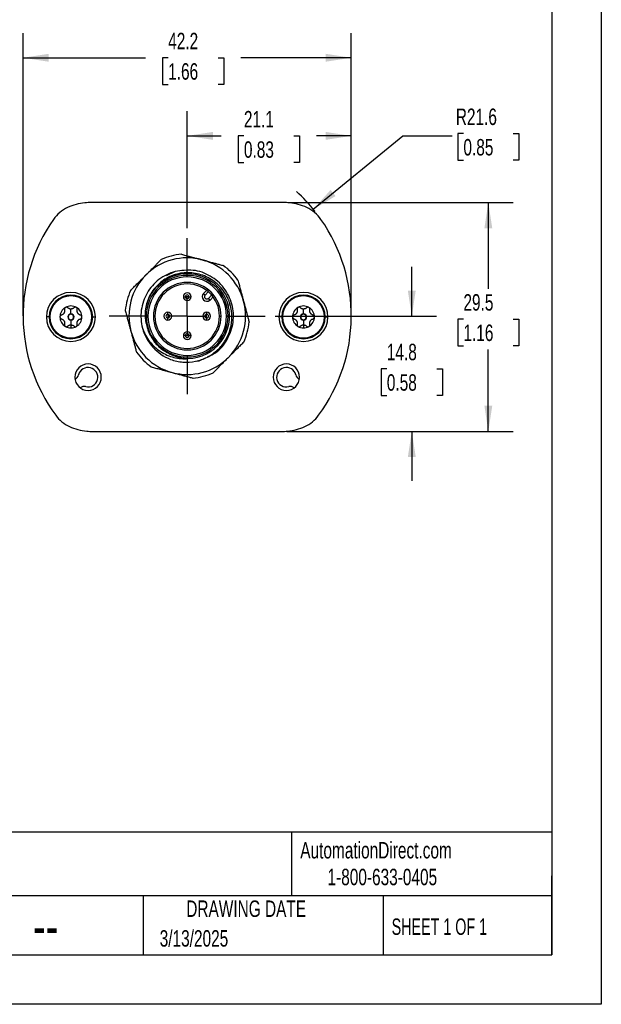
# Model space of a CAD drawing. Header units: millimetres. Extents: x 0 to 279, y 0 to 216.
# Tile 3 of 4: x 205 to 279, y 0 to 127. Entities that reach past the tile are written whole.
import ezdxf

# ---------------------------------------------------------------- set-up
doc = ezdxf.new("R2010")
doc.units = ezdxf.units.MM
doc.linetypes.add('CENTERX2', pattern=[20.32, 12.7, -2.54, 2.54, -2.54])
doc.layers.add('CENTER', color=40, linetype='CENTERX2')
doc.layers.add('DIMENSIONS', color=140, linetype='Continuous', lineweight=25)
doc.layers.add('TEXT', color=140, linetype='Continuous', lineweight=25)
doc.styles.add('SLDTEXTSTYLE0', font='TXT', dxfattribs={"width": 0.7})
doc.styles.add('SLDTEXTSTYLE1', font='TXT', dxfattribs={"width": 0.65})
doc.dimstyles.new('SLDDIMSTYLE0', dxfattribs={"dimtxt": 2.158008, "dimasz": 3.302, "dimexe": 0, "dimexo": 0.0625, "dimgap": 0.539502, "dimtad": 0, "dimtih": 1, "dimtoh": 1, "dimdec": 1, "dimrnd": 1e-09, "dimzin": 12, "dimdsep": 46, "dimtxsty": 'SLDTEXTSTYLE0', "dimsah": 1, "dimcen": 0.09, "dimadec": 0, "dimazin": 3, "dimtfac": 1, "dimtdec": 1, "dimtofl": 0, "dimtmove": 0, "dimatfit": 3, "dimfxl": 0, "dimfrac": 2, "dimtolj": 1, "dimtzin": 12, "dimarcsym": 0})
doc.dimstyles.new('SLDDIMSTYLE1', dxfattribs={"dimtxt": 2.158008, "dimasz": 3.302, "dimexe": 0, "dimexo": 0.0625, "dimgap": 0.539502, "dimtad": 0, "dimtih": 1, "dimtoh": 1, "dimdec": 1, "dimrnd": 1e-09, "dimzin": 12, "dimdsep": 46, "dimtxsty": 'SLDTEXTSTYLE0', "dimsah": 1, "dimcen": 0.09, "dimadec": 0, "dimazin": 3, "dimtfac": 1, "dimtdec": 1, "dimtmove": 0, "dimatfit": 0, "dimfxl": 0, "dimfrac": 2, "dimtolj": 1, "dimtzin": 12, "dimarcsym": 0})
doc.dimstyles.new('SLDDIMSTYLE2', dxfattribs={"dimtxt": 2.158008, "dimasz": 3.302, "dimexe": 0, "dimexo": 0.0625, "dimgap": 0.539502, "dimtad": 0, "dimtih": 1, "dimtoh": 1, "dimdec": 1, "dimrnd": 1e-09, "dimzin": 12, "dimdsep": 46, "dimtxsty": 'SLDTEXTSTYLE0', "dimsah": 1, "dimcen": 0, "dimadec": 0, "dimazin": 3, "dimtfac": 1, "dimtdec": 1, "dimtofl": 0, "dimtmove": 0, "dimatfit": 3, "dimfxl": 0, "dimfrac": 2, "dimtolj": 1, "dimtzin": 12, "dimarcsym": 0})

# ---------------------------------------------------------------- blocks, each defined once
blk = doc.blocks.new('_D')
at = {"layer": 'DIMENSIONS'}
for p, q in [((205.04, 89.85), (205.04, 124.94)), ((247.25, 89.85), (247.25, 124.94)), ((205.04, 121.76), (220.78, 121.76)), ((223.7, 121.76), (222.98, 121.76)), ((222.98, 121.76), (222.98, 118.33)), ((230.11, 121.76), (230.84, 121.76)), ((230.84, 121.76), (230.84, 118.33)), ((247.25, 121.76), (233.04, 121.76)), ((222.98, 118.33), (223.7, 118.33)), ((230.84, 118.33), (230.11, 118.33))]:
    blk.add_line(p, q, dxfattribs=at)
for points in [[(205.04, 121.76), (208.34, 121.25), (208.34, 122.27)], [(247.25, 121.76), (243.95, 122.27), (243.95, 121.25)]]:
    blk.add_solid(points, dxfattribs=at)
at = {"layer": 'DIMENSIONS', "char_height": 2.117, "attachment_point": 1, "style": 'SLDTEXTSTYLE0'}
for s, insert in [('42.2', (223.7, 124.97)), ('1.66', (223.7, 121.06))]:
    blk.add_mtext(s, dxfattribs=dict(at, insert=insert))
blk = doc.blocks.new('_D_1')
at = {"layer": 'DIMENSIONS'}
for p, q in [((226.15, 99.83), (226.15, 114.88)), ((247.25, 89.85), (247.25, 114.88)), ((226.15, 111.71), (230.52, 111.71)), ((233.44, 111.71), (232.72, 111.71)), ((232.72, 111.71), (232.72, 108.28)), ((239.85, 111.71), (240.58, 111.71)), ((240.58, 111.71), (240.58, 108.28)), ((247.25, 111.71), (242.78, 111.71)), ((232.72, 108.28), (233.44, 108.28)), ((240.58, 108.28), (239.85, 108.28))]:
    blk.add_line(p, q, dxfattribs=at)
for points in [[(226.15, 111.71), (229.45, 111.2), (229.45, 112.22)], [(247.25, 111.71), (243.95, 112.22), (243.95, 111.2)]]:
    blk.add_solid(points, dxfattribs=at)
at = {"layer": 'DIMENSIONS', "char_height": 2.117, "attachment_point": 1, "style": 'SLDTEXTSTYLE0'}
for s, insert in [('21.1', (233.44, 114.92)), ('0.83', (233.44, 111.01))]:
    blk.add_mtext(s, dxfattribs=dict(at, insert=insert))
blk = doc.blocks.new('_D_2')
at = {"layer": 'DIMENSIONS'}
for p, q in [((255.03, 88.52), (255.03, 94.87)), ((237.46, 88.52), (258.2, 88.52)), ((251.82, 81.76), (251.1, 81.76)), ((251.1, 81.76), (251.1, 78.33)), ((258.23, 81.76), (258.96, 81.76)), ((258.96, 81.76), (258.96, 78.33)), ((251.1, 78.33), (251.82, 78.33)), ((258.96, 78.33), (258.23, 78.33)), ((238.98, 73.69), (258.2, 73.69)), ((255.03, 73.69), (255.03, 67.34))]:
    blk.add_line(p, q, dxfattribs=at)
for points in [[(255.03, 88.52), (255.54, 91.82), (254.52, 91.82)], [(255.03, 73.69), (254.52, 70.39), (255.54, 70.39)]]:
    blk.add_solid(points, dxfattribs=at)
at = {"layer": 'DIMENSIONS', "char_height": 2.117, "attachment_point": 1, "style": 'SLDTEXTSTYLE0'}
for s, insert in [('14.8', (251.82, 84.97)), ('0.58', (251.82, 81.05))]:
    blk.add_mtext(s, dxfattribs=dict(at, insert=insert))
blk = doc.blocks.new('_D_3')
at = {"layer": 'DIMENSIONS'}
for p, q in [((239.22, 103.14), (268.05, 103.14)), ((264.87, 103.14), (264.87, 92.05)), ((261.67, 88.14), (260.94, 88.14)), ((260.94, 88.14), (260.94, 84.71)), ((268.08, 88.14), (268.81, 88.14)), ((268.81, 88.14), (268.81, 84.71)), ((260.94, 84.71), (261.67, 84.71)), ((264.87, 73.69), (264.87, 84.23)), ((268.81, 84.71), (268.08, 84.71)), ((238.98, 73.69), (268.05, 73.69))]:
    blk.add_line(p, q, dxfattribs=at)
for points in [[(264.87, 103.14), (264.37, 99.84), (265.38, 99.84)], [(264.87, 73.69), (265.38, 76.99), (264.37, 76.99)]]:
    blk.add_solid(points, dxfattribs=at)
at = {"layer": 'DIMENSIONS', "char_height": 2.117, "attachment_point": 1, "style": 'SLDTEXTSTYLE0'}
for s, insert in [('29.5', (261.67, 91.35)), ('1.16', (261.67, 87.44))]:
    blk.add_mtext(s, dxfattribs=dict(at, insert=insert))
blk = doc.blocks.new('_D_4')
at = {"layer": 'DIMENSIONS'}
for p, q in [((242.36, 102.27), (253.87, 111.71)), ((253.87, 111.71), (260.22, 111.71)), ((261.67, 112.01), (260.94, 112.01)), ((260.94, 112.01), (260.94, 108.58)), ((268.08, 112.01), (268.81, 112.01)), ((268.81, 112.01), (268.81, 108.58)), ((260.94, 108.58), (261.67, 108.58)), ((268.81, 108.58), (268.08, 108.58))]:
    blk.add_line(p, q, dxfattribs=at)
blk.add_arc((225.65, 88.58), 21.6, 38.3649, 47.6994, dxfattribs=at)
blk.add_solid([(242.36, 102.27), (245.23, 103.97), (244.59, 104.76)], dxfattribs=at)
at = {"layer": 'DIMENSIONS', "char_height": 2.117, "attachment_point": 1, "style": 'SLDTEXTSTYLE0'}
for s, insert in [('R21.6', (260.69, 115.23)), ('0.85', (261.67, 111.31))]:
    blk.add_mtext(s, dxfattribs=dict(at, insert=insert))
blk = doc.blocks.new('SW_CENTERMARKSYMBOL_0')
at = {"layer": 'CENTER', "color": 0}
for p, q in [((0, 5.08), (0, 10.04)), ((0, 0), (0, 2.54)), ((-5.08, 0), (-10.04, 0)), ((0, 0), (-2.54, 0)), ((0, 0), (0, -2.54)), ((0, 0), (2.54, 0)), ((5.08, 0), (10.04, 0)), ((0, -5.08), (0, -10.04))]:
    blk.add_line(p, q, dxfattribs=at)

msp = doc.modelspace()

# ---------------------------------------------------------------- linework, layer by layer
at = {"color": 7, "linetype": 'Continuous'}
for p, q in [((279.4, 215.9), (279.4, 0)), ((279.4, 0), (0, 0))]:
    msp.add_line(p, q, dxfattribs=at)
for p, q in [((237.95, 103.14), (214.35, 103.14)), ((224.61, 94.26), (223.44, 93.69)), ((211.19, 91.22), (211.19, 91.12)), ((228.23, 91.45), (228.62, 91.84)), ((228.23, 91.45), (228.44, 91.24)), ((228.86, 91.66), (228.44, 91.24)), ((228.87, 90.81), (229.28, 91.23)), ((241.1, 91.22), (241.1, 91.12)), ((225.65, 91.02), (225.9, 91.02)), ((226.39, 91.02), (225.9, 91.02)), ((226.39, 91.02), (226.65, 91.02)), ((229.05, 90.58), (228.85, 90.8)), ((228.87, 90.81), (229.08, 90.6)), ((229.47, 91), (229.08, 90.6)), ((231.41, 89.93), (231.68, 90)), ((211.19, 88.82), (211.19, 89.44)), ((211.19, 88.77), (211.19, 88.82)), ((223.65, 88.76), (223.65, 89.02)), ((223.65, 88.76), (223.65, 88.27)), ((228.65, 89.02), (228.65, 88.76)), ((228.65, 88.27), (228.65, 88.76)), ((241.1, 88.82), (241.1, 89.44)), ((241.1, 88.77), (241.1, 88.82)), ((208.39, 88.42), (208.04, 88.42)), ((211.19, 88.07), (211.19, 88.02)), ((211.19, 88.02), (211.19, 87.4)), ((211.19, 87.4), (211.19, 87.01)), ((213.99, 88.42), (214.34, 88.42)), ((221.1, 88.52), (220.9, 88.52)), ((221.8, 88.52), (222, 88.52)), ((223.65, 88.02), (223.65, 88.27)), ((228.65, 88.27), (228.65, 88.02)), ((230.3, 88.52), (230.5, 88.52)), ((231.4, 88.52), (231.2, 88.52)), ((238.3, 88.42), (237.95, 88.42)), ((241.1, 88.07), (241.1, 88.02)), ((241.1, 88.02), (241.1, 87.4)), ((241.1, 87.4), (241.1, 87.01)), ((243.9, 88.42), (244.25, 88.42)), ((211.19, 85.62), (211.19, 85.72)), ((225.9, 86.02), (225.65, 86.02)), ((225.9, 86.02), (226.39, 86.02)), ((226.65, 86.02), (226.39, 86.02)), ((241.1, 85.62), (241.1, 85.72)), ((227.28, 82.74), (227.69, 82.77)), ((227.28, 82.74), (227.69, 82.77)), ((227.69, 82.77), (228.5, 83.17)), ((227.69, 82.77), (228.49, 83.16)), ((214.58, 73.69), (237.71, 73.69))]:
    msp.add_line(p, q)
for centre, radius, start, end in [((213.56, 96.52), 6.6, 95, 115), ((214, 91.54), 11.6, 91, 95), ((214.35, 71.54), 31.6, 90, 91), ((237.95, 71.54), 31.6, 89, 90), ((238.29, 91.54), 11.6, 85, 89), ((238.73, 96.52), 6.6, 65, 85), ((212.71, 98.33), 4.6, 115, 145), ((239.58, 98.33), 4.6, 35, 65), ((226.64, 88.58), 21.6, 145, 216.3672), ((225.65, 88.58), 21.6, 323.6328, 35), ((226.15, 88.52), 8, 95.3641, 105), ((226.15, 88.52), 7.5, 75, 135), ((226.15, 88.52), 8, 105, 114.6359), ((226.15, 88.52), 7.5, 15, 75), ((226.15, 88.52), 8, 35.3641, 54.6359), ((226.15, 88.52), 7.5, 135, 195), ((226.15, 88.52), 5.45, 15, 172.9231), ((226.15, 88.52), 5.25, 360, 180), ((226.15, 88.52), 5.05, 0, 180), ((226.15, 88.52), 4.35, 0, 180), ((226.15, 88.52), 4.15, 0, 180), ((211.19, 88.42), 3.15, 0, 180), ((211.19, 88.42), 2.8, 90, 270), ((211.19, 88.42), 2.8, 270, 90), ((226.15, 88.52), 8, 155.3641, 174.6359), ((226.15, 91.02), 0.5, 0, 180), ((226.15, 91.02), 0.242, 0, 180), ((228.66, 91.03), 0.6, 135, 311.4314), ((228.66, 91.03), 0.3, 135, 311.4314), ((241.1, 88.42), 3.15, 0, 180), ((241.1, 88.42), 2.8, 90, 270), ((241.1, 88.42), 2.8, 270, 90), ((211.19, 88.42), 2.7, 90, 270), ((211.19, 88.42), 2.7, 270, 90), ((226.15, 91.02), 0.5, 180, 0), ((226.15, 91.02), 0.242, 180, 0), ((226.15, 88.52), 5.45, 271.077, 15), ((228.66, 91.03), 0.3, 311.4314, 315), ((228.66, 91.03), 0.6, 311.4314, 315), ((226.15, 88.52), 7.5, 315, 15), ((241.1, 88.42), 2.7, 90, 270), ((241.1, 88.42), 2.7, 270, 90), ((211.19, 88.42), 1.41, 120, 180), ((211.19, 88.42), 1.02, 149.791, 150.209), ((211.19, 88.42), 1.41, 60, 120), ((211.19, 88.42), 0.4, 90, 270), ((211.19, 88.42), 0.35, 90, 270), ((211.19, 88.42), 1.02, 89.791, 90.209), ((211.19, 88.42), 0.4, 270, 90), ((211.19, 88.42), 0.35, 270, 90), ((211.19, 88.42), 1.41, 0, 60), ((211.19, 88.42), 1.02, 29.791, 30.209), ((223.65, 88.52), 0.5, 90, 270), ((223.65, 88.52), 0.242, 90, 270), ((223.65, 88.52), 0.5, 270, 90), ((223.65, 88.52), 0.242, 270, 90), ((228.65, 88.52), 0.5, 90, 270), ((228.65, 88.52), 0.242, 90, 270), ((228.65, 88.52), 0.5, 270, 90), ((228.65, 88.52), 0.242, 270, 90), ((241.1, 88.42), 1.41, 120, 180), ((241.1, 88.42), 1.02, 149.791, 150.209), ((241.1, 88.42), 1.41, 60, 120), ((241.1, 88.42), 0.4, 90, 270), ((241.1, 88.42), 0.35, 90, 270), ((241.1, 88.42), 1.02, 89.791, 90.209), ((241.1, 88.42), 0.4, 270, 90), ((241.1, 88.42), 0.35, 270, 90), ((241.1, 88.42), 1.41, 0, 60), ((241.1, 88.42), 1.02, 29.791, 30.209), ((211.19, 88.42), 3.15, 180, 0), ((211.19, 88.42), 1.41, 180, 240), ((211.19, 88.42), 1.02, 209.791, 210.209), ((211.19, 88.42), 1.02, 269.791, 270), ((211.19, 88.42), 1.02, 270, 270.209), ((211.19, 88.42), 1.41, 300, 0), ((211.19, 88.42), 1.02, 329.791, 330.209), ((226.15, 88.52), 5.25, 180, 360), ((226.15, 88.52), 5.05, 180, 0), ((226.15, 88.52), 4.35, 180, 0), ((226.15, 88.52), 4.15, 180, 0), ((226.15, 88.52), 8, 335.3641, 354.6359), ((241.1, 88.42), 3.15, 180, 0), ((241.1, 88.42), 1.41, 180, 240), ((241.1, 88.42), 1.02, 209.791, 210.209), ((241.1, 88.42), 1.02, 269.791, 270), ((241.1, 88.42), 1.02, 270, 270.209), ((241.1, 88.42), 1.41, 300, 0), ((241.1, 88.42), 1.02, 329.791, 330.209), ((211.19, 88.42), 1.41, 240, 270), ((211.19, 88.42), 1.41, 270, 300), ((226.15, 88.52), 7.5, 195, 255), ((226.15, 88.52), 5.95, 195, 248.9999), ((226.15, 86.02), 0.5, 0, 180), ((226.15, 86.02), 0.242, 0, 180), ((241.1, 88.42), 1.41, 240, 270), ((241.1, 88.42), 1.41, 270, 300), ((226.15, 86.02), 0.5, 180, 0), ((226.15, 86.02), 0.242, 180, 0), ((226.15, 88.52), 8, 215.3641, 234.6359), ((213.4, 80.67), 1.7, 0, 180), ((226.15, 88.52), 7.5, 255, 315), ((238.9, 80.67), 1.7, 0, 180), ((213.4, 80.67), 1.25, 255.8586, 165.8586), ((226.15, 88.52), 8, 275.3641, 294.6359), ((238.9, 80.67), 1.25, 14.1414, 284.1414), ((213.4, 80.67), 1.7, 180, 0), ((211.41, 81.17), 0.8, 292.3908, 345.8586), ((238.9, 80.67), 1.7, 180, 0), ((240.88, 81.17), 0.8, 194.1414, 247.6092), ((212.89, 78.68), 0.8, 75.8586, 129.3264), ((239.4, 78.68), 0.8, 50.6736, 104.1414), ((212.95, 78.5), 4.6, 216.3672, 245), ((239.34, 78.5), 4.6, 295, 323.6328), ((213.8, 80.31), 6.6, 245, 265), ((214.23, 85.29), 11.6, 265, 269), ((214.58, 105.29), 31.6, 269, 270), ((237.71, 105.29), 31.6, 270, 271), ((238.06, 85.29), 11.6, 271, 275), ((238.49, 80.31), 6.6, 275, 295)]:
    msp.add_arc(centre, radius, start, end)
for points, knots in [([(225.4, 96.48), (225.49, 96.46), (225.67, 96.41), (225.95, 96.33), (226.23, 96.26), (226.5, 96.19), (226.83, 96.1), (227.21, 96), (227.65, 95.88), (227.94, 95.8), (228.09, 95.76)], [0, 0, 0, 0, 0.107356, 0.212739, 0.316247, 0.417982, 0.518055, 0.680497, 0.840958, 1, 1, 1, 1]), ([(220.84, 93.82), (220.91, 93.88), (221.03, 94.01), (221.23, 94.2), (221.42, 94.4), (221.61, 94.59), (221.85, 94.83), (222.14, 95.12), (222.47, 95.45), (222.7, 95.68), (222.81, 95.79)], [0, 0, 0, 0, 0.0951908, 0.1908652, 0.2871465, 0.3841553, 0.4820098, 0.6495139, 0.8220175, 1, 1, 1, 1]), ([(228.09, 95.76), (228.17, 95.74), (228.35, 95.69), (228.61, 95.62), (228.87, 95.55), (229.14, 95.48), (229.47, 95.39), (229.86, 95.29), (230.32, 95.16), (230.62, 95.08), (230.78, 95.04)], [0, 0, 0, 0, 0.095191, 0.190865, 0.287146, 0.384155, 0.48201, 0.649514, 0.822017, 1, 1, 1, 1]), ([(218.87, 91.85), (218.94, 91.92), (219.08, 92.05), (219.28, 92.26), (219.48, 92.46), (219.68, 92.66), (219.92, 92.9), (220.2, 93.18), (220.52, 93.5), (220.74, 93.71), (220.84, 93.82)], [0, 0, 0, 0, 0.1073561, 0.212739, 0.3162467, 0.4179823, 0.5180547, 0.6804969, 0.8409585, 1, 1, 1, 1]), ([(224.61, 94.26), (223.85, 94.06), (223.14, 93.71), (221.9, 92.76), (221.38, 92.17), (220.6, 90.82), (220.35, 90.07), (220.14, 88.52), (220.2, 87.73), (220.4, 86.98)], [0, 0, 0, 0, 0.25, 0.25, 0.5, 0.5, 0.75, 0.75, 1, 1, 1, 1]), ([(231.68, 90), (231.5, 90.63), (231.21, 91.23), (230.44, 92.29), (229.97, 92.75), (228.9, 93.49), (228.3, 93.76), (227.05, 94.09), (226.4, 94.15), (225.12, 94.04), (224.49, 93.87), (223.33, 93.34), (222.8, 92.97), (221.9, 92.08), (221.52, 91.56), (220.98, 90.42), (220.8, 89.81), (220.74, 89.19)], [0, 0, 0, 0, 0.125, 0.125, 0.25, 0.25, 0.375, 0.375, 0.5, 0.5, 0.625, 0.625, 0.75, 0.75, 0.875, 0.875, 1, 1, 1, 1]), ([(228.8, 83.32), (229.13, 83.46), (230.18, 83.91), (231.42, 85.49), (232.2, 87.71), (232.04, 90.1), (230.99, 92.24), (229.2, 93.79), (226.93, 94.61), (225.38, 94.38), (224.61, 94.26)], [0, 0, 0, 0, 0.0625, 0.196428, 0.330357, 0.464285, 0.598214, 0.732143, 0.866071, 1, 1, 1, 1]), ([(232.67, 93.15), (232.69, 93.05), (232.74, 92.87), (232.82, 92.59), (232.89, 92.32), (232.96, 92.05), (233.05, 91.72), (233.15, 91.34), (233.27, 90.9), (233.35, 90.6), (233.39, 90.46)], [0, 0, 0, 0, 0.1073561, 0.212739, 0.3162467, 0.4179823, 0.5180547, 0.6804969, 0.8409585, 1, 1, 1, 1]), ([(224.01, 82.96), (224.53, 82.78), (225.06, 82.66), (226.14, 82.58), (226.69, 82.61), (227.75, 82.83), (228.26, 83.01), (229.22, 83.5), (229.66, 83.81), (230.44, 84.54), (230.78, 84.96), (231.34, 85.87), (231.55, 86.36), (231.83, 87.38), (231.9, 87.91), (231.9, 88.97), (231.82, 89.49), (231.68, 90)], [0, 0, 0, 0, 0.125, 0.125, 0.25, 0.25, 0.375, 0.375, 0.5, 0.5, 0.625, 0.625, 0.75, 0.75, 0.875, 0.875, 1, 1, 1, 1]), ([(233.39, 90.46), (233.41, 90.37), (233.46, 90.2), (233.53, 89.93), (233.6, 89.67), (233.67, 89.41), (233.76, 89.08), (233.86, 88.69), (233.99, 88.23), (234.07, 87.92), (234.11, 87.77)], [0, 0, 0, 0, 0.095191, 0.190865, 0.287146, 0.384155, 0.48201, 0.649514, 0.822017, 1, 1, 1, 1]), ([(210.3, 88.92), (210.29, 88.91), (210.28, 88.88), (210.25, 88.85), (210.22, 88.81), (210.18, 88.77), (210.13, 88.73), (210.05, 88.69), (209.99, 88.67), (209.96, 88.66)], [0, 0, 0, 0, 0.090768, 0.184987, 0.284005, 0.388984, 0.500901, 0.726686, 1, 1, 1, 1]), ([(210.36, 89.36), (210.37, 89.34), (210.38, 89.29), (210.38, 89.22), (210.38, 89.15), (210.37, 89.08), (210.34, 89), (210.32, 88.95), (210.3, 88.93)], [0, 0, 0, 0, 0.187534, 0.35369, 0.499109, 0.681786, 0.84695, 1, 1, 1, 1]), ([(210.48, 89.64), (210.47, 89.63), (210.44, 89.61), (210.41, 89.58), (210.39, 89.55), (210.36, 89.5), (210.35, 89.43), (210.36, 89.38), (210.36, 89.36)], [0, 0, 0, 0, 0.117276, 0.23841, 0.365569, 0.500628, 0.729519, 1, 1, 1, 1]), ([(210.78, 89.6), (210.77, 89.61), (210.74, 89.63), (210.7, 89.66), (210.64, 89.67), (210.56, 89.67), (210.51, 89.65), (210.48, 89.64)], [0, 0, 0, 0, 0.185511, 0.3521115, 0.5006962, 0.7623553, 1, 1, 1, 1]), ([(211.18, 89.44), (211.16, 89.44), (211.13, 89.44), (211.09, 89.44), (211.04, 89.45), (210.99, 89.47), (210.93, 89.49), (210.86, 89.53), (210.81, 89.58), (210.78, 89.6)], [0, 0, 0, 0, 0.090692, 0.184893, 0.283929, 0.388943, 0.500895, 0.726774, 1, 1, 1, 1]), ([(211.59, 89.6), (211.57, 89.58), (211.54, 89.55), (211.48, 89.52), (211.42, 89.48), (211.35, 89.46), (211.27, 89.44), (211.22, 89.44), (211.19, 89.44)], [0, 0, 0, 0, 0.187452, 0.353613, 0.499111, 0.681847, 0.847041, 1, 1, 1, 1]), ([(211.89, 89.64), (211.88, 89.64), (211.85, 89.66), (211.81, 89.67), (211.76, 89.67), (211.71, 89.67), (211.65, 89.65), (211.61, 89.62), (211.59, 89.6)], [0, 0, 0, 0, 0.117276, 0.238411, 0.36557, 0.500629, 0.72952, 1, 1, 1, 1]), ([(212.01, 89.36), (212.01, 89.38), (212.02, 89.41), (212.01, 89.46), (212, 89.52), (211.96, 89.58), (211.91, 89.62), (211.89, 89.64)], [0, 0, 0, 0, 0.1855116, 0.3521126, 0.5006976, 0.762356, 1, 1, 1, 1]), ([(212.07, 88.93), (212.06, 88.94), (212.04, 88.97), (212.03, 89.02), (212.01, 89.06), (212, 89.11), (211.99, 89.17), (211.99, 89.26), (212, 89.32), (212.01, 89.36)], [0, 0, 0, 0, 0.090768, 0.184987, 0.284005, 0.388984, 0.500901, 0.726686, 1, 1, 1, 1]), ([(212.41, 88.66), (212.39, 88.66), (212.35, 88.68), (212.29, 88.71), (212.23, 88.75), (212.17, 88.79), (212.11, 88.86), (212.09, 88.9), (212.07, 88.92)], [0, 0, 0, 0, 0.187534, 0.35369, 0.499109, 0.681786, 0.84695, 1, 1, 1, 1]), ([(218.18, 89.26), (218.21, 89.17), (218.26, 88.98), (218.33, 88.7), (218.41, 88.42), (218.48, 88.14), (218.57, 87.81), (218.67, 87.43), (218.79, 87), (218.86, 86.72), (218.9, 86.58)], [0, 0, 0, 0, 0.109187, 0.216522, 0.322322, 0.426926, 0.530692, 0.688453, 0.844366, 1, 1, 1, 1]), ([(220.74, 89.19), (220.73, 89.12), (220.72, 88.99), (220.72, 88.8), (220.72, 88.6), (220.74, 88.4), (220.76, 88.16), (220.8, 87.88), (220.86, 87.56), (220.92, 87.35), (220.95, 87.25)], [0, 0, 0, 0, 0.100223, 0.200293, 0.300342, 0.400504, 0.50091, 0.667541, 0.8337, 1, 1, 1, 1]), ([(240.22, 88.92), (240.21, 88.91), (240.19, 88.88), (240.17, 88.85), (240.13, 88.81), (240.1, 88.77), (240.05, 88.73), (239.97, 88.69), (239.91, 88.67), (239.88, 88.66)], [0, 0, 0, 0, 0.090768, 0.184987, 0.284005, 0.388984, 0.500901, 0.726686, 1, 1, 1, 1]), ([(240.28, 89.36), (240.29, 89.34), (240.3, 89.29), (240.3, 89.22), (240.3, 89.15), (240.29, 89.08), (240.26, 89), (240.23, 88.95), (240.22, 88.93)], [0, 0, 0, 0, 0.187534, 0.35369, 0.499109, 0.681786, 0.84695, 1, 1, 1, 1]), ([(240.4, 89.64), (240.39, 89.63), (240.36, 89.61), (240.33, 89.58), (240.31, 89.55), (240.28, 89.5), (240.27, 89.43), (240.28, 89.38), (240.28, 89.36)], [0, 0, 0, 0, 0.117276, 0.2384103, 0.3655687, 0.5006276, 0.7295187, 1, 1, 1, 1]), ([(240.7, 89.6), (240.69, 89.61), (240.66, 89.63), (240.62, 89.66), (240.56, 89.67), (240.48, 89.67), (240.43, 89.65), (240.4, 89.64)], [0, 0, 0, 0, 0.185511, 0.352111, 0.500696, 0.762355, 1, 1, 1, 1]), ([(241.1, 89.44), (241.08, 89.44), (241.05, 89.44), (241, 89.44), (240.96, 89.45), (240.91, 89.47), (240.85, 89.49), (240.77, 89.53), (240.73, 89.58), (240.7, 89.6)], [0, 0, 0, 0, 0.090692, 0.184893, 0.283929, 0.388943, 0.500895, 0.726774, 1, 1, 1, 1]), ([(241.51, 89.6), (241.49, 89.58), (241.46, 89.55), (241.4, 89.52), (241.34, 89.48), (241.27, 89.46), (241.19, 89.44), (241.14, 89.44), (241.11, 89.44)], [0, 0, 0, 0, 0.187452, 0.353613, 0.499111, 0.681847, 0.847041, 1, 1, 1, 1]), ([(241.81, 89.64), (241.8, 89.64), (241.77, 89.66), (241.73, 89.67), (241.68, 89.67), (241.63, 89.67), (241.56, 89.65), (241.53, 89.62), (241.51, 89.6)], [0, 0, 0, 0, 0.117276, 0.238411, 0.36557, 0.500629, 0.72952, 1, 1, 1, 1]), ([(241.93, 89.36), (241.93, 89.38), (241.94, 89.41), (241.93, 89.46), (241.92, 89.52), (241.88, 89.58), (241.83, 89.62), (241.81, 89.64)], [0, 0, 0, 0, 0.185512, 0.352113, 0.500698, 0.762356, 1, 1, 1, 1]), ([(241.99, 88.93), (241.98, 88.94), (241.96, 88.97), (241.94, 89.02), (241.93, 89.06), (241.92, 89.11), (241.91, 89.17), (241.91, 89.26), (241.92, 89.32), (241.93, 89.36)], [0, 0, 0, 0, 0.090768, 0.184987, 0.284005, 0.388984, 0.500901, 0.726686, 1, 1, 1, 1]), ([(242.33, 88.66), (242.31, 88.66), (242.26, 88.68), (242.2, 88.71), (242.15, 88.75), (242.09, 88.79), (242.03, 88.86), (242, 88.9), (241.99, 88.92)], [0, 0, 0, 0, 0.187534, 0.35369, 0.499109, 0.681786, 0.84695, 1, 1, 1, 1]), ([(209.96, 88.66), (209.94, 88.65), (209.91, 88.64), (209.87, 88.61), (209.83, 88.57), (209.79, 88.51), (209.78, 88.45), (209.78, 88.42)], [0, 0, 0, 0, 0.1855116, 0.3521125, 0.5006976, 0.7623559, 1, 1, 1, 1]), ([(209.78, 88.42), (209.78, 88.4), (209.78, 88.37), (209.79, 88.33), (209.81, 88.29), (209.84, 88.25), (209.89, 88.2), (209.94, 88.18), (209.96, 88.18)], [0, 0, 0, 0, 0.117276, 0.238411, 0.36557, 0.500629, 0.729519, 1, 1, 1, 1]), ([(209.96, 88.18), (209.98, 88.17), (210.03, 88.15), (210.09, 88.12), (210.15, 88.09), (210.2, 88.04), (210.26, 87.98), (210.29, 87.93), (210.3, 87.91)], [0, 0, 0, 0, 0.187534, 0.35369, 0.499109, 0.681786, 0.84695, 1, 1, 1, 1]), ([(210.3, 87.9), (210.31, 87.89), (210.33, 87.86), (210.35, 87.82), (210.36, 87.77), (210.37, 87.72), (210.38, 87.66), (210.38, 87.57), (210.37, 87.51), (210.36, 87.47)], [0, 0, 0, 0, 0.090768, 0.184987, 0.284005, 0.388984, 0.500901, 0.726686, 1, 1, 1, 1]), ([(210.36, 87.47), (210.36, 87.46), (210.35, 87.43), (210.36, 87.38), (210.37, 87.32), (210.41, 87.25), (210.46, 87.21), (210.48, 87.2)], [0, 0, 0, 0, 0.1855116, 0.3521126, 0.5006976, 0.762356, 1, 1, 1, 1]), ([(210.78, 87.23), (210.8, 87.25), (210.83, 87.28), (210.89, 87.32), (210.95, 87.35), (211.02, 87.38), (211.1, 87.39), (211.16, 87.4), (211.18, 87.4)], [0, 0, 0, 0, 0.187533, 0.35369, 0.499108, 0.681785, 0.846949, 1, 1, 1, 1]), ([(211.19, 87.4), (211.21, 87.4), (211.24, 87.4), (211.28, 87.39), (211.33, 87.38), (211.38, 87.37), (211.44, 87.34), (211.52, 87.3), (211.56, 87.26), (211.59, 87.23)], [0, 0, 0, 0, 0.090768, 0.184987, 0.284005, 0.388984, 0.500901, 0.726686, 1, 1, 1, 1]), ([(211.89, 87.2), (211.9, 87.2), (211.93, 87.22), (211.96, 87.25), (211.98, 87.29), (212.01, 87.34), (212.02, 87.4), (212.01, 87.45), (212.01, 87.47)], [0, 0, 0, 0, 0.117276, 0.23841, 0.365569, 0.500628, 0.729519, 1, 1, 1, 1]), ([(212.01, 87.47), (212, 87.5), (211.99, 87.54), (211.99, 87.61), (211.99, 87.68), (212, 87.75), (212.03, 87.83), (212.06, 87.88), (212.07, 87.9)], [0, 0, 0, 0, 0.187534, 0.35369, 0.499109, 0.681786, 0.84695, 1, 1, 1, 1]), ([(212.07, 87.91), (212.08, 87.92), (212.1, 87.95), (212.12, 87.99), (212.16, 88.02), (212.19, 88.06), (212.24, 88.1), (212.32, 88.14), (212.38, 88.16), (212.41, 88.18)], [0, 0, 0, 0, 0.090768, 0.184987, 0.284005, 0.388984, 0.500901, 0.726686, 1, 1, 1, 1]), ([(212.6, 88.42), (212.6, 88.43), (212.59, 88.46), (212.58, 88.5), (212.56, 88.54), (212.53, 88.59), (212.48, 88.63), (212.44, 88.65), (212.41, 88.66)], [0, 0, 0, 0, 0.117276, 0.238411, 0.36557, 0.500629, 0.729519, 1, 1, 1, 1]), ([(212.41, 88.18), (212.43, 88.18), (212.46, 88.19), (212.5, 88.22), (212.55, 88.26), (212.59, 88.33), (212.59, 88.39), (212.6, 88.42)], [0, 0, 0, 0, 0.185512, 0.352113, 0.500698, 0.762356, 1, 1, 1, 1]), ([(239.88, 88.66), (239.86, 88.65), (239.83, 88.64), (239.79, 88.61), (239.74, 88.57), (239.7, 88.51), (239.7, 88.45), (239.69, 88.42)], [0, 0, 0, 0, 0.185512, 0.352113, 0.500698, 0.762356, 1, 1, 1, 1]), ([(239.69, 88.42), (239.69, 88.4), (239.7, 88.37), (239.71, 88.33), (239.73, 88.29), (239.76, 88.25), (239.81, 88.2), (239.85, 88.18), (239.88, 88.18)], [0, 0, 0, 0, 0.117276, 0.238411, 0.36557, 0.500629, 0.729519, 1, 1, 1, 1]), ([(239.88, 88.18), (239.9, 88.17), (239.94, 88.15), (240, 88.12), (240.06, 88.09), (240.12, 88.04), (240.18, 87.98), (240.21, 87.93), (240.22, 87.91)], [0, 0, 0, 0, 0.187534, 0.35369, 0.499109, 0.681786, 0.84695, 1, 1, 1, 1]), ([(240.22, 87.9), (240.23, 87.89), (240.25, 87.86), (240.26, 87.82), (240.28, 87.77), (240.29, 87.72), (240.3, 87.66), (240.3, 87.57), (240.29, 87.51), (240.28, 87.47)], [0, 0, 0, 0, 0.090768, 0.184987, 0.284005, 0.388984, 0.500901, 0.726686, 1, 1, 1, 1]), ([(240.28, 87.47), (240.28, 87.46), (240.27, 87.43), (240.28, 87.38), (240.29, 87.32), (240.33, 87.25), (240.38, 87.21), (240.4, 87.2)], [0, 0, 0, 0, 0.185512, 0.352113, 0.500698, 0.762356, 1, 1, 1, 1]), ([(240.7, 87.23), (240.72, 87.25), (240.75, 87.28), (240.81, 87.32), (240.87, 87.35), (240.94, 87.38), (241.02, 87.39), (241.07, 87.4), (241.1, 87.4)], [0, 0, 0, 0, 0.187533, 0.35369, 0.499108, 0.681785, 0.846949, 1, 1, 1, 1]), ([(241.11, 87.4), (241.12, 87.4), (241.15, 87.4), (241.2, 87.39), (241.25, 87.38), (241.3, 87.37), (241.36, 87.34), (241.43, 87.3), (241.48, 87.26), (241.51, 87.23)], [0, 0, 0, 0, 0.090768, 0.184987, 0.284005, 0.388984, 0.500901, 0.726686, 1, 1, 1, 1]), ([(241.81, 87.2), (241.82, 87.2), (241.85, 87.22), (241.88, 87.25), (241.9, 87.29), (241.93, 87.34), (241.94, 87.4), (241.93, 87.45), (241.93, 87.47)], [0, 0, 0, 0, 0.117276, 0.23841, 0.365569, 0.500628, 0.729519, 1, 1, 1, 1]), ([(241.93, 87.47), (241.92, 87.5), (241.91, 87.54), (241.91, 87.61), (241.91, 87.68), (241.92, 87.75), (241.95, 87.83), (241.97, 87.88), (241.99, 87.9)], [0, 0, 0, 0, 0.187534, 0.35369, 0.499109, 0.681786, 0.84695, 1, 1, 1, 1]), ([(241.99, 87.91), (242, 87.92), (242.01, 87.95), (242.04, 87.99), (242.07, 88.02), (242.11, 88.06), (242.16, 88.1), (242.24, 88.14), (242.3, 88.16), (242.33, 88.18)], [0, 0, 0, 0, 0.090768, 0.184987, 0.284005, 0.388984, 0.500901, 0.726686, 1, 1, 1, 1]), ([(242.51, 88.42), (242.51, 88.43), (242.51, 88.46), (242.5, 88.5), (242.48, 88.54), (242.45, 88.59), (242.4, 88.63), (242.36, 88.65), (242.33, 88.66)], [0, 0, 0, 0, 0.1172762, 0.2384108, 0.3655696, 0.5006288, 0.7295194, 1, 1, 1, 1]), ([(242.33, 88.18), (242.35, 88.18), (242.38, 88.19), (242.42, 88.22), (242.46, 88.26), (242.5, 88.33), (242.51, 88.39), (242.51, 88.42)], [0, 0, 0, 0, 0.185512, 0.352113, 0.500698, 0.762356, 1, 1, 1, 1]), ([(210.48, 87.2), (210.49, 87.19), (210.52, 87.18), (210.56, 87.16), (210.59, 87.16), (210.61, 87.16)], [0, 0, 0, 0, 0.322053, 0.653411, 1, 1, 1, 1]), ([(210.61, 87.16), (210.62, 87.16), (210.65, 87.16), (210.7, 87.18), (210.74, 87.2), (210.77, 87.22), (210.78, 87.23)], [0, 0, 0, 0, 0.212949, 0.449419, 0.711304, 1, 1, 1, 1]), ([(211.59, 87.23), (211.6, 87.22), (211.63, 87.2), (211.67, 87.18), (211.72, 87.16), (211.75, 87.16), (211.77, 87.16)], [0, 0, 0, 0, 0.288696, 0.550581, 0.787051, 1, 1, 1, 1]), ([(211.77, 87.16), (211.78, 87.16), (211.81, 87.16), (211.85, 87.18), (211.88, 87.19), (211.89, 87.2)], [0, 0, 0, 0, 0.346589, 0.677947, 1, 1, 1, 1]), ([(218.9, 86.58), (218.92, 86.49), (218.97, 86.32), (219.04, 86.06), (219.11, 85.81), (219.18, 85.55), (219.26, 85.22), (219.37, 84.82), (219.5, 84.35), (219.58, 84.04), (219.62, 83.89)], [0, 0, 0, 0, 0.093446, 0.186768, 0.280311, 0.374413, 0.469406, 0.642745, 0.819087, 1, 1, 1, 1]), ([(220.4, 86.98), (220.61, 86.35), (220.92, 85.77), (221.71, 84.75), (222.19, 84.31), (223.25, 83.62), (223.83, 83.36), (225.03, 83.06), (225.65, 83.01), (226.25, 83.07)], [0, 0, 0, 0, 0.25, 0.25, 0.5, 0.5, 0.75, 0.75, 1, 1, 1, 1]), ([(220.95, 87.25), (220.97, 87.18), (221, 87.04), (221.07, 86.83), (221.14, 86.62), (221.22, 86.42), (221.31, 86.22), (221.48, 85.89), (221.75, 85.45), (222.16, 84.93), (222.63, 84.46), (223.1, 84.11), (223.54, 83.84), (223.93, 83.64), (224.2, 83.53), (224.34, 83.48)], [0, 0, 0, 0, 0.041656, 0.083192, 0.12468, 0.16619, 0.207792, 0.249555, 0.374704, 0.499985, 0.62505, 0.750364, 0.833556, 0.91658, 1, 1, 1, 1]), ([(240.4, 87.2), (240.41, 87.19), (240.44, 87.18), (240.48, 87.16), (240.51, 87.16), (240.52, 87.16)], [0, 0, 0, 0, 0.322053, 0.653411, 1, 1, 1, 1]), ([(240.52, 87.16), (240.54, 87.16), (240.57, 87.16), (240.62, 87.18), (240.66, 87.2), (240.69, 87.22), (240.7, 87.23)], [0, 0, 0, 0, 0.212949, 0.449419, 0.711304, 1, 1, 1, 1]), ([(241.51, 87.23), (241.52, 87.22), (241.55, 87.2), (241.59, 87.18), (241.64, 87.16), (241.67, 87.16), (241.68, 87.16)], [0, 0, 0, 0, 0.288696, 0.550581, 0.787051, 1, 1, 1, 1]), ([(241.68, 87.16), (241.7, 87.16), (241.73, 87.16), (241.77, 87.18), (241.8, 87.19), (241.81, 87.2)], [0, 0, 0, 0, 0.346589, 0.677947, 1, 1, 1, 1]), ([(233.42, 85.18), (233.35, 85.11), (233.21, 84.98), (233.01, 84.78), (232.81, 84.57), (232.61, 84.38), (232.37, 84.14), (232.09, 83.86), (231.77, 83.53), (231.55, 83.32), (231.45, 83.21)], [0, 0, 0, 0, 0.107356, 0.212739, 0.316247, 0.417982, 0.518055, 0.680497, 0.840958, 1, 1, 1, 1]), ([(224.34, 83.48), (224.4, 83.46), (224.52, 83.41), (224.71, 83.34), (224.89, 83.28), (225.08, 83.23), (225.31, 83.18), (225.59, 83.13), (225.92, 83.08), (226.14, 83.07), (226.25, 83.07)], [0, 0, 0, 0, 0.099498, 0.198928, 0.298423, 0.398116, 0.498139, 0.66519, 0.832273, 1, 1, 1, 1]), ([(231.45, 83.21), (231.38, 83.15), (231.26, 83.02), (231.06, 82.83), (230.87, 82.64), (230.68, 82.44), (230.44, 82.2), (230.15, 81.92), (229.82, 81.58), (229.59, 81.36), (229.48, 81.24)], [0, 0, 0, 0, 0.095191, 0.190865, 0.287146, 0.384155, 0.48201, 0.649514, 0.822017, 1, 1, 1, 1]), ([(221.51, 81.99), (221.61, 81.97), (221.8, 81.92), (222.08, 81.84), (222.36, 81.77), (222.64, 81.69), (222.97, 81.6), (223.35, 81.5), (223.78, 81.39), (224.06, 81.31), (224.2, 81.27)], [0, 0, 0, 0, 0.109187, 0.216522, 0.322322, 0.426926, 0.530692, 0.688453, 0.844366, 1, 1, 1, 1]), ([(224.2, 81.27), (224.29, 81.25), (224.46, 81.2), (224.72, 81.13), (224.97, 81.07), (225.23, 81), (225.56, 80.91), (225.96, 80.8), (226.43, 80.68), (226.74, 80.59), (226.89, 80.55)], [0, 0, 0, 0, 0.093446, 0.186769, 0.280311, 0.374413, 0.469406, 0.642745, 0.819087, 1, 1, 1, 1])]:
    msp.add_open_spline(points, degree=3, knots=knots)
for points in [[(211.18, 89.44), (211.18, 89.44), (211.18, 89.44), (211.18, 89.44)], [(211.19, 89.44), (211.19, 89.44), (211.19, 89.44), (211.19, 89.44)], [(241.1, 89.44), (241.1, 89.44), (241.1, 89.44), (241.1, 89.44)], [(241.11, 89.44), (241.11, 89.44), (241.11, 89.44), (241.11, 89.44)]]:
    msp.add_open_spline(points, degree=3)
at = {"layer": 'DIMENSIONS'}
for p, q in [((205.04, 88.58), (205.04, 95.88)), ((247.25, 88.58), (247.25, 95.88))]:
    msp.add_line(p, q, dxfattribs=at)
at = {"layer": 'TEXT'}
for p, q in [((273.05, 209.55), (273.05, 6.35)), ((273.05, 22.13), (6.35, 22.13)), ((239.58, 22.13), (239.58, 13.97)), ((273.05, 6.35), (273.05, 16.51)), ((273.05, 13.97), (6.35, 13.97)), ((220.47, 13.97), (220.47, 6.35)), ((251.35, 13.97), (251.35, 6.35)), ((6.35, 6.35), (273.05, 6.35))]:
    msp.add_line(p, q, dxfattribs=at)

# ---------------------------------------------------------------- block references
at = {"layer": 'CENTER'}
msp.add_blockref('SW_CENTERMARKSYMBOL_0', (226.15, 88.52), dxfattribs=at)

# ---------------------------------------------------------------- texts
at = {"color": 179, "linetype": 'Continuous', "lineweight": 18, "char_height": 2.1167, "attachment_point": 1, "style": 'SLDTEXTSTYLE0'}
for s, insert in [('AutomationDirect.com', (240.69, 20.88)), ('1-800-633-0405', (244.19, 17.44))]:
    msp.add_mtext(s, dxfattribs=dict(at, insert=insert))
at = {"layer": 'TEXT'}
for s, insert, char_height, attachment_point, style in [('DRAWING DATE', (233.73, 13.36), 2.1167, 2, 'SLDTEXTSTYLE0'), ('SHEET 1 OF 1', (252.44, 11.05), 2.1167, 1, 'SLDTEXTSTYLE1'), ('--', (206.3, 12.73), 5.292, 1, 'SLDTEXTSTYLE0'), ('3/13/2025', (222.61, 9.54), 2.117, 1, 'SLDTEXTSTYLE0')]:
    msp.add_mtext(s, dxfattribs=dict(at, insert=insert, char_height=char_height, attachment_point=attachment_point, style=style))

# ---------------------------------------------------------------- dimensions: what is measured, and where the dimension line sits
at = {"layer": 'DIMENSIONS'}
for base, p1, p2, angle, dimstyle, picture, middle in [((205.04, 121.76), (247.25, 88.58), (205.04, 88.58), 0, 'SLDDIMSTYLE0', '_D', (226.91, 121.76)), ((264.87493751, 103.14165467), (237.70843135, 73.69165467), (237.94504887, 103.14165467), 90, 'SLDDIMSTYLE0', '_D_3', (264.87493751, 88.13863182)), ((255.03, 73.69), (236.19, 88.52), (237.71, 73.69), 90, 'SLDDIMSTYLE1', '_D_2', (255.03, 81.76))]:
    dim = msp.add_linear_dim(base=base, p1=p1, p2=p2, angle=angle, dimstyle=dimstyle, dxfattribs=at)
    dim.commit()
    dim.dimension.update_dxf_attribs({"geometry": picture, "text_midpoint": middle, "dimtype": 160})
dim = msp.add_radius_dim(center=(225.65, 88.58), mpoint=(242.36, 102.27), dimstyle='SLDDIMSTYLE2', dxfattribs=at)
dim.commit()
dim.dimension.update_dxf_attribs({"geometry": '_D_4', "text_midpoint": (264.87, 111.71), "dimtype": 164})
dim = msp.add_linear_dim(base=(226.15, 111.71), p1=(247.25, 88.58), p2=(226.15, 98.56), dimstyle='SLDDIMSTYLE0', dxfattribs=at)
dim.commit()
dim.dimension.update_dxf_attribs({"geometry": '_D_1', "text_midpoint": (236.65, 111.71), "dimtype": 160})

doc.saveas('drawing.dxf')
